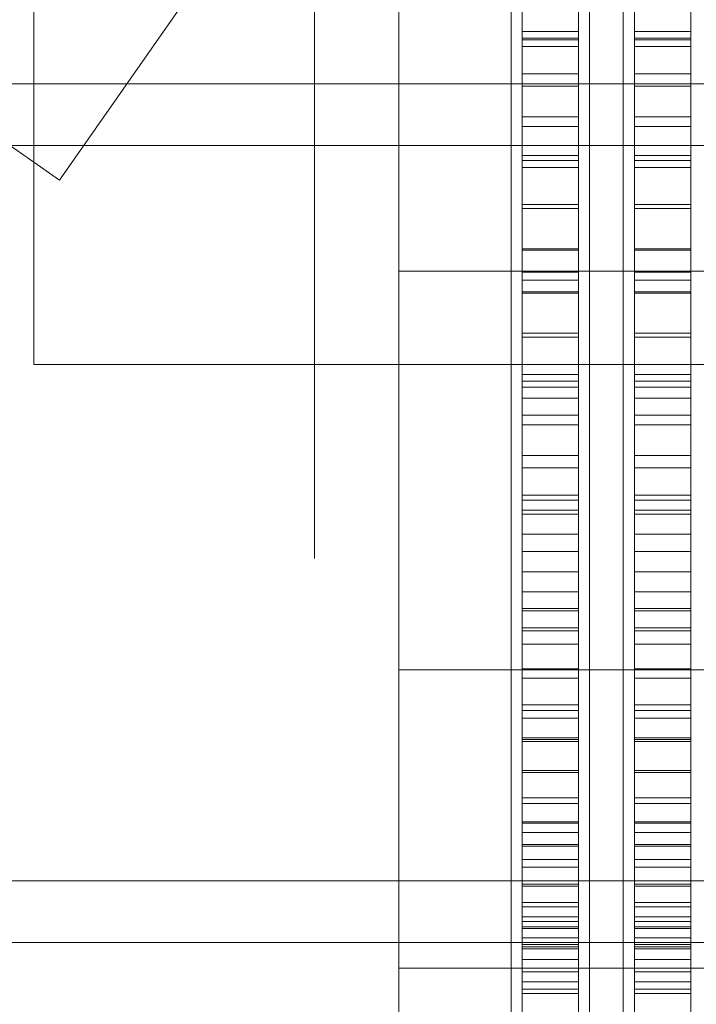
# Model space of a CAD drawing. Header units: millimetres. Extents: x -2233 to 65662, y -50530 to 6847.
# Tile 9 of 256: x -1728 to -1607, y -34514 to -34339. Entities that reach past the tile are written whole.
import ezdxf

# ---------------------------------------------------------------- set-up
doc = ezdxf.new("R2010")
doc.units = ezdxf.units.MM
for name, color, linetype, lineweight in [('COTAS_O', 1, 'Continuous', 0), ('frontal_briquetadora', 7, 'Continuous', 0), ('frontal_tolva', 7, 'Continuous', 0)]:
    doc.layers.add(name, color=color, linetype=linetype, lineweight=lineweight)
doc.dimstyles.new('R19_100', dxfattribs={"dimtxt": 250, "dimasz": 150, "dimexe": 150, "dimexo": 80, "dimgap": 100, "dimtad": 1, "dimtih": 1, "dimtoh": 1, "dimdsep": 46, "dimcen": 0.09, "dimadec": 0, "dimazin": 0, "dimtfac": 1, "dimtdec": 4, "dimtofl": 0, "dimtmove": 0, "dimatfit": 3, "dimfxl": 1, "dimtolj": 1, "dimtzin": 0, "dimarcsym": 0})

# ---------------------------------------------------------------- blocks, each defined once
blk = doc.blocks.new('DIM_R32_38')
at = {"layer": 'COTAS_O'}
for p, q in [((-1725, -31700), (-1025, -31700)), ((-1025, -31700), (-1070, -31850)), ((-1025, -34400), (-1025, -31700)), ((-1025, -31700), (-980, -31850)), ((-1025, -34400), (-1070, -34250)), ((-1025, -34400), (-980, -34250)), ((-1725, -34400), (-1025, -34400))]:
    blk.add_line(p, q, dxfattribs=at)
blk.add_text('2700 O', height=250, rotation=90, dxfattribs=at).set_placement((-1125, -33050))
blk = doc.blocks.new('DIM_R32_39')
at = {"layer": 'COTAS_O'}
for p, q in [((-1725, -33700), (-1575, -33655)), ((1725, -33700), (1575, -33655)), ((-1725, -34400), (-1725, -33700)), ((-1725, -33700), (1725, -33700)), ((-1725, -33700), (-1575, -33745)), ((1725, -33700), (1575, -33745)), ((1725, -34400), (1725, -33700))]:
    blk.add_line(p, q, dxfattribs=at)
blk.add_text('3450 O', height=250, dxfattribs=at).set_placement((0, -33600))

msp = doc.modelspace()

# ---------------------------------------------------------------- linework, layer by layer
at = {"layer": 'frontal_briquetadora'}
for p, q in [((-1638, -34320.682), (-1638, -34342.212)), ((-1638, -34320.923), (-1638, -34341.896)), ((-1628, -34320.682), (-1628, -34342.212)), ((-1628, -34320.923), (-1628, -34341.896)), ((-1618, -34320.682), (-1618, -34342.212)), ((-1618, -34320.923), (-1618, -34341.896)), ((-1608, -34320.682), (-1608, -34342.212)), ((-1608, -34320.923), (-1608, -34341.896)), ((-1660, -34345.082), (-1660, -34326.995)), ((-1640, -34344.436), (-1640, -34326.286)), ((-1640, -34345.082), (-1640, -34326.995)), ((-1626, -34344.436), (-1626, -34326.286)), ((-1626, -34345.082), (-1626, -34326.995)), ((-1620, -34344.436), (-1620, -34326.286)), ((-1620, -34345.082), (-1620, -34326.995)), ((-1675, -34330), (-1675, -34349.294)), ((-1660, -34330), (-1660, -34349.721)), ((-1660, -34330), (-1660, -34349.862)), ((-1660, -34330), (-1660, -34349.294)), ((-1640, -34330), (-1640, -34349.862)), ((-1640, -34330), (-1640, -34349.621)), ((-1626, -34330), (-1626, -34349.862)), ((-1626, -34330), (-1626, -34349.621)), ((-1620, -34330), (-1620, -34349.862)), ((-1620, -34330), (-1620, -34349.621)), ((-1638, -34340.735), (-1638, -34333.368)), ((-1628, -34340.735), (-1628, -34333.368)), ((-1618, -34340.735), (-1618, -34333.368)), ((-1608, -34340.735), (-1608, -34333.368)), ((-1638, -34343.381), (-1638, -34336.471)), ((-1628, -34343.381), (-1628, -34336.471)), ((-1618, -34343.381), (-1618, -34336.471)), ((-1608, -34343.381), (-1608, -34336.471)), ((-1638, -34348.262), (-1638, -34340.735)), ((-1638, -34340.735), (-1628, -34340.735)), ((-1628, -34348.262), (-1628, -34340.735)), ((-1618, -34348.262), (-1618, -34340.735)), ((-1618, -34340.735), (-1608, -34340.735)), ((-1608, -34348.262), (-1608, -34340.735)), ((-1638, -34341.896), (-1638, -34362.811)), ((-1638, -34341.896), (-1628, -34341.896)), ((-1638, -34342.212), (-1638, -34363.683)), ((-1638, -34342.212), (-1628, -34342.212)), ((-1628, -34341.896), (-1628, -34362.811)), ((-1628, -34342.212), (-1628, -34363.683)), ((-1618, -34341.896), (-1618, -34362.811)), ((-1618, -34341.896), (-1608, -34341.896)), ((-1618, -34342.212), (-1618, -34363.683)), ((-1618, -34342.212), (-1608, -34342.212)), ((-1608, -34341.896), (-1608, -34362.811)), ((-1608, -34342.212), (-1608, -34363.683)), ((-1640, -34363.649), (-1640, -34344.436)), ((-1638, -34350.441), (-1638, -34343.381)), ((-1638, -34343.381), (-1628, -34343.381)), ((-1628, -34350.441), (-1628, -34343.381)), ((-1626, -34363.649), (-1626, -34344.436)), ((-1620, -34363.649), (-1620, -34344.436)), ((-1618, -34350.441), (-1618, -34343.381)), ((-1618, -34343.381), (-1608, -34343.381)), ((-1608, -34350.441), (-1608, -34343.381)), ((-1660, -34364.025), (-1660, -34345.082)), ((-1640, -34364.025), (-1640, -34345.082)), ((-1626, -34364.025), (-1626, -34345.082)), ((-1620, -34364.025), (-1620, -34345.082)), ((-1638, -34355.92), (-1638, -34348.262)), ((-1638, -34348.262), (-1628, -34348.262)), ((-1628, -34355.92), (-1628, -34348.262)), ((-1618, -34355.92), (-1618, -34348.262)), ((-1618, -34348.262), (-1608, -34348.262)), ((-1608, -34355.92), (-1608, -34348.262)), ((-1675, -34349.294), (-1675, -34367.93)), ((-1660, -34349.294), (-1660, -34367.93)), ((-1660, -34349.721), (-1660, -34367.845)), ((-1660, -34349.862), (-1660, -34369.642)), ((-1640, -34349.621), (-1640, -34369.158)), ((-1640, -34349.862), (-1640, -34369.642)), ((-1626, -34349.621), (-1626, -34369.158)), ((-1626, -34349.862), (-1626, -34369.642)), ((-1620, -34349.621), (-1620, -34369.158)), ((-1620, -34349.862), (-1620, -34369.642)), ((-1638, -34357.624), (-1638, -34350.441)), ((-1638, -34350.441), (-1628, -34350.441)), ((-1628, -34357.624), (-1628, -34350.441)), ((-1618, -34357.624), (-1618, -34350.441)), ((-1618, -34350.441), (-1608, -34350.441)), ((-1608, -34357.624), (-1608, -34350.441)), ((-1660, -34359.632), (-1660, -34353.762)), ((-1638, -34363.681), (-1638, -34355.92)), ((-1638, -34355.92), (-1628, -34355.92)), ((-1628, -34363.681), (-1628, -34355.92)), ((-1618, -34363.681), (-1618, -34355.92)), ((-1618, -34355.92), (-1608, -34355.92)), ((-1608, -34363.681), (-1608, -34355.92)), ((-1638, -34364.904), (-1638, -34357.624)), ((-1638, -34357.624), (-1628, -34357.624)), ((-1628, -34364.904), (-1628, -34357.624)), ((-1618, -34364.904), (-1618, -34357.624)), ((-1618, -34357.624), (-1608, -34357.624)), ((-1608, -34364.904), (-1608, -34357.624)), ((-1660, -34370.21), (-1660, -34359.632)), ((-1660, -34365.418), (-1660, -34360.977)), ((-1660, -34383.4), (-1660, -34364.025)), ((-1640, -34383.4), (-1640, -34363.649)), ((-1640, -34383.4), (-1640, -34364.025)), ((-1638, -34362.811), (-1638, -34383.567)), ((-1638, -34362.811), (-1628, -34362.811)), ((-1638, -34371.516), (-1638, -34363.681)), ((-1638, -34363.683), (-1638, -34384.991)), ((-1638, -34363.683), (-1628, -34363.683)), ((-1628, -34362.811), (-1628, -34383.567)), ((-1628, -34371.516), (-1628, -34363.681)), ((-1628, -34363.683), (-1628, -34384.991)), ((-1626, -34383.4), (-1626, -34363.649)), ((-1626, -34383.4), (-1626, -34364.025)), ((-1620, -34383.4), (-1620, -34363.649)), ((-1620, -34383.4), (-1620, -34364.025)), ((-1618, -34362.811), (-1618, -34383.567)), ((-1618, -34362.811), (-1608, -34362.811)), ((-1618, -34371.516), (-1618, -34363.681)), ((-1618, -34363.683), (-1618, -34384.991)), ((-1618, -34363.683), (-1608, -34363.683)), ((-1608, -34362.811), (-1608, -34383.567)), ((-1608, -34371.516), (-1608, -34363.681)), ((-1608, -34363.683), (-1608, -34384.991)), ((-1660, -34373.421), (-1660, -34365.418)), ((-1638, -34372.253), (-1638, -34364.904)), ((-1638, -34364.904), (-1628, -34364.904)), ((-1628, -34372.253), (-1628, -34364.904)), ((-1618, -34372.253), (-1618, -34364.904)), ((-1618, -34364.904), (-1608, -34364.904)), ((-1608, -34372.253), (-1608, -34364.904)), ((-1675, -34367.93), (-1675, -34385.275)), ((-1660, -34367.845), (-1660, -34382.902)), ((-1660, -34367.93), (-1660, -34385.275)), ((-1640, -34369.158), (-1640, -34388.527)), ((-1626, -34369.158), (-1626, -34388.527)), ((-1620, -34369.158), (-1620, -34388.527)), ((-1660, -34369.642), (-1660, -34389.259)), ((-1660, -34383.4), (-1660, -34370.21)), ((-1640, -34369.642), (-1640, -34389.259)), ((-1626, -34369.642), (-1626, -34389.259)), ((-1620, -34369.642), (-1620, -34389.259)), ((-1638, -34379.396), (-1638, -34371.516)), ((-1638, -34371.516), (-1628, -34371.516)), ((-1638, -34379.644), (-1638, -34372.253)), ((-1638, -34372.253), (-1628, -34372.253)), ((-1628, -34379.396), (-1628, -34371.516)), ((-1628, -34379.644), (-1628, -34372.253)), ((-1618, -34379.396), (-1618, -34371.516)), ((-1618, -34371.516), (-1608, -34371.516)), ((-1618, -34379.644), (-1618, -34372.253)), ((-1618, -34372.253), (-1608, -34372.253)), ((-1608, -34379.396), (-1608, -34371.516)), ((-1608, -34379.644), (-1608, -34372.253)), ((-1660, -34383.4), (-1660, -34373.421)), ((-1638, -34387.29), (-1638, -34379.396)), ((-1638, -34379.396), (-1628, -34379.396)), ((-1638, -34387.049), (-1638, -34379.644)), ((-1638, -34379.644), (-1628, -34379.644)), ((-1628, -34387.29), (-1628, -34379.396)), ((-1628, -34387.049), (-1628, -34379.644)), ((-1618, -34387.29), (-1618, -34379.396)), ((-1618, -34379.396), (-1608, -34379.396)), ((-1618, -34387.049), (-1618, -34379.644)), ((-1618, -34379.644), (-1608, -34379.644)), ((-1608, -34387.29), (-1608, -34379.396)), ((-1608, -34387.049), (-1608, -34379.644)), ((-1660, -34382.902), (-1660, -34393.674)), ((-1660, -34383.4), (-1510, -34383.4)), ((-1660, -34383.4), (-1660, -34393.379)), ((-1660, -34383.4), (-1660, -34396.59)), ((-1640, -34383.4), (-1660, -34383.4)), ((-1660, -34383.4), (-1660, -34402.775)), ((-1640, -34383.4), (-1626, -34383.4)), ((-1640, -34383.4), (-1640, -34402.775)), ((-1640, -34383.4), (-1640, -34403.151)), ((-1638, -34383.567), (-1638, -34404.063)), ((-1638, -34383.567), (-1628, -34383.567)), ((-1628, -34383.567), (-1628, -34404.063)), ((-1620, -34383.4), (-1626, -34383.4)), ((-1626, -34383.4), (-1626, -34402.775)), ((-1626, -34383.4), (-1626, -34403.151)), ((-1620, -34383.4), (-1606, -34383.4)), ((-1620, -34383.4), (-1620, -34402.775)), ((-1620, -34383.4), (-1620, -34403.151)), ((-1618, -34383.567), (-1618, -34404.063)), ((-1618, -34383.567), (-1608, -34383.567)), ((-1608, -34383.567), (-1608, -34404.063)), ((-1675, -34385.275), (-1675, -34400.738)), ((-1660, -34385.275), (-1660, -34400.738)), ((-1638, -34384.991), (-1638, -34406.032)), ((-1638, -34384.991), (-1628, -34384.991)), ((-1628, -34384.991), (-1628, -34406.032)), ((-1618, -34384.991), (-1618, -34406.032)), ((-1618, -34384.991), (-1608, -34384.991)), ((-1608, -34384.991), (-1608, -34406.032)), ((-1638, -34394.44), (-1638, -34387.049)), ((-1638, -34387.049), (-1628, -34387.049)), ((-1628, -34394.44), (-1628, -34387.049)), ((-1618, -34394.44), (-1618, -34387.049)), ((-1618, -34387.049), (-1608, -34387.049)), ((-1608, -34394.44), (-1608, -34387.049)), ((-1640, -34388.527), (-1640, -34407.646)), ((-1638, -34395.17), (-1638, -34387.29)), ((-1638, -34387.29), (-1628, -34387.29)), ((-1628, -34395.17), (-1628, -34387.29)), ((-1626, -34388.527), (-1626, -34407.646)), ((-1620, -34388.527), (-1620, -34407.646)), ((-1618, -34395.17), (-1618, -34387.29)), ((-1618, -34387.29), (-1608, -34387.29)), ((-1608, -34395.17), (-1608, -34387.29)), ((-1660, -34389.259), (-1660, -34408.633)), ((-1640, -34389.259), (-1640, -34408.633)), ((-1626, -34389.259), (-1626, -34408.633)), ((-1620, -34389.259), (-1620, -34408.633)), ((-1660, -34393.379), (-1660, -34401.382)), ((-1660, -34393.674), (-1660, -34399.287)), ((-1638, -34401.79), (-1638, -34394.44)), ((-1638, -34394.44), (-1628, -34394.44)), ((-1638, -34403.006), (-1638, -34395.17)), ((-1638, -34395.17), (-1628, -34395.17)), ((-1628, -34401.79), (-1628, -34394.44)), ((-1628, -34403.006), (-1628, -34395.17)), ((-1618, -34401.79), (-1618, -34394.44)), ((-1618, -34394.44), (-1608, -34394.44)), ((-1618, -34403.006), (-1618, -34395.17)), ((-1618, -34395.17), (-1608, -34395.17)), ((-1608, -34401.79), (-1608, -34394.44)), ((-1608, -34403.006), (-1608, -34395.17)), ((-1660, -34396.59), (-1660, -34407.168)), ((-1675, -34400.738), (-1675, -34413.792)), ((-1660, -34400.738), (-1660, -34413.792)), ((-1660, -34401.382), (-1660, -34405.823)), ((-1660, -34402.775), (-1660, -34421.718)), ((-1640, -34402.775), (-1640, -34421.718)), ((-1638, -34409.071), (-1638, -34401.79)), ((-1638, -34401.79), (-1628, -34401.79)), ((-1628, -34409.071), (-1628, -34401.79)), ((-1626, -34402.775), (-1626, -34421.718)), ((-1620, -34402.775), (-1620, -34421.718)), ((-1618, -34409.071), (-1618, -34401.79)), ((-1618, -34401.79), (-1608, -34401.79)), ((-1608, -34409.071), (-1608, -34401.79)), ((-1640, -34403.151), (-1640, -34422.364)), ((-1638, -34410.768), (-1638, -34403.006)), ((-1638, -34403.006), (-1628, -34403.006)), ((-1638, -34404.063), (-1638, -34424.199)), ((-1638, -34404.063), (-1628, -34404.063)), ((-1628, -34410.768), (-1628, -34403.006)), ((-1628, -34404.063), (-1628, -34424.199)), ((-1626, -34403.151), (-1626, -34422.364)), ((-1620, -34403.151), (-1620, -34422.364)), ((-1618, -34410.768), (-1618, -34403.006)), ((-1618, -34403.006), (-1608, -34403.006)), ((-1618, -34404.063), (-1618, -34424.199)), ((-1618, -34404.063), (-1608, -34404.063)), ((-1608, -34410.768), (-1608, -34403.006)), ((-1608, -34404.063), (-1608, -34424.199)), ((-1638, -34406.032), (-1638, -34426.703)), ((-1638, -34406.032), (-1628, -34406.032)), ((-1628, -34406.032), (-1628, -34426.703)), ((-1618, -34406.032), (-1618, -34426.703)), ((-1618, -34406.032), (-1608, -34406.032)), ((-1608, -34406.032), (-1608, -34426.703)), ((-1660, -34407.168), (-1660, -34413.038)), ((-1640, -34407.646), (-1640, -34426.432)), ((-1626, -34407.646), (-1626, -34426.432)), ((-1620, -34407.646), (-1620, -34426.432)), ((-1660, -34408.633), (-1660, -34427.684)), ((-1640, -34408.633), (-1640, -34427.684)), ((-1638, -34416.256), (-1638, -34409.071)), ((-1638, -34409.071), (-1628, -34409.071)), ((-1628, -34416.256), (-1628, -34409.071)), ((-1626, -34408.633), (-1626, -34427.684)), ((-1620, -34408.633), (-1620, -34427.684)), ((-1618, -34416.256), (-1618, -34409.071)), ((-1618, -34409.071), (-1608, -34409.071)), ((-1608, -34416.256), (-1608, -34409.071)), ((-1638, -34418.428), (-1638, -34410.768)), ((-1638, -34410.768), (-1628, -34410.768)), ((-1628, -34418.428), (-1628, -34410.768)), ((-1618, -34418.428), (-1618, -34410.768)), ((-1618, -34410.768), (-1608, -34410.768)), ((-1608, -34418.428), (-1608, -34410.768)), ((-1675, -34413.792), (-1675, -34423.992)), ((-1660, -34413.792), (-1660, -34423.992)), ((-1638, -34423.318), (-1638, -34416.256)), ((-1638, -34416.256), (-1628, -34416.256)), ((-1628, -34423.318), (-1628, -34416.256)), ((-1618, -34423.318), (-1618, -34416.256)), ((-1618, -34416.256), (-1608, -34416.256)), ((-1608, -34423.318), (-1608, -34416.256)), ((-1638, -34425.957), (-1638, -34418.428)), ((-1638, -34418.428), (-1628, -34418.428)), ((-1628, -34425.957), (-1628, -34418.428)), ((-1618, -34425.957), (-1618, -34418.428)), ((-1618, -34418.428), (-1608, -34418.428)), ((-1608, -34425.957), (-1608, -34418.428)), ((-1660, -34421.718), (-1660, -34439.805)), ((-1640, -34421.718), (-1640, -34439.805)), ((-1626, -34421.718), (-1626, -34439.805)), ((-1620, -34421.718), (-1620, -34439.805)), ((-1640, -34422.364), (-1640, -34440.514)), ((-1638, -34430.23), (-1638, -34423.318)), ((-1638, -34423.318), (-1628, -34423.318)), ((-1628, -34430.23), (-1628, -34423.318)), ((-1626, -34422.364), (-1626, -34440.514)), ((-1620, -34422.364), (-1620, -34440.514)), ((-1618, -34430.23), (-1618, -34423.318)), ((-1618, -34423.318), (-1608, -34423.318)), ((-1608, -34430.23), (-1608, -34423.318)), ((-1675, -34423.992), (-1675, -34430.992)), ((-1660, -34423.992), (-1660, -34430.992)), ((-1638, -34424.199), (-1638, -34443.878)), ((-1638, -34424.199), (-1628, -34424.199)), ((-1628, -34424.199), (-1628, -34443.878)), ((-1618, -34424.199), (-1618, -34443.878)), ((-1618, -34424.199), (-1608, -34424.199)), ((-1608, -34424.199), (-1608, -34443.878)), ((-1640, -34426.432), (-1640, -34444.805)), ((-1638, -34433.326), (-1638, -34425.957)), ((-1638, -34425.957), (-1628, -34425.957)), ((-1638, -34426.703), (-1638, -34446.905)), ((-1638, -34426.703), (-1628, -34426.703)), ((-1628, -34433.326), (-1628, -34425.957)), ((-1628, -34426.703), (-1628, -34446.905)), ((-1626, -34426.432), (-1626, -34444.805)), ((-1620, -34426.432), (-1620, -34444.805)), ((-1618, -34433.326), (-1618, -34425.957)), ((-1618, -34425.957), (-1608, -34425.957)), ((-1618, -34426.703), (-1618, -34446.905)), ((-1618, -34426.703), (-1608, -34426.703)), ((-1608, -34433.326), (-1608, -34425.957)), ((-1608, -34426.703), (-1608, -34446.905)), ((-1660, -34427.684), (-1660, -34446.333)), ((-1640, -34427.684), (-1640, -34446.333)), ((-1626, -34427.684), (-1626, -34446.333)), ((-1620, -34427.684), (-1620, -34446.333)), ((-1638, -34436.967), (-1638, -34430.23)), ((-1638, -34430.23), (-1628, -34430.23)), ((-1628, -34436.967), (-1628, -34430.23)), ((-1618, -34436.967), (-1618, -34430.23)), ((-1618, -34430.23), (-1608, -34430.23)), ((-1608, -34436.967), (-1608, -34430.23)), ((-1675, -34430.992), (-1675, -34434.552)), ((-1660, -34430.992), (-1660, -34434.552)), ((-1660, -34436.432), (-1660, -34431.991)), ((-1638, -34440.509), (-1638, -34433.326)), ((-1638, -34433.326), (-1628, -34433.326)), ((-1628, -34440.509), (-1628, -34433.326)), ((-1618, -34440.509), (-1618, -34433.326)), ((-1618, -34433.326), (-1608, -34433.326)), ((-1608, -34440.509), (-1608, -34433.326)), ((-1660, -34444.435), (-1660, -34436.432)), ((-1638, -34443.503), (-1638, -34436.967)), ((-1638, -34436.967), (-1628, -34436.967)), ((-1628, -34443.503), (-1628, -34436.967)), ((-1618, -34443.503), (-1618, -34436.967)), ((-1618, -34436.967), (-1608, -34436.967)), ((-1608, -34443.503), (-1608, -34436.967)), ((-1660, -34443.861), (-1660, -34438.248)), ((-1660, -34439.805), (-1660, -34456.632)), ((-1640, -34439.805), (-1640, -34456.632)), ((-1640, -34440.514), (-1640, -34457.106)), ((-1638, -34447.477), (-1638, -34440.509)), ((-1638, -34440.509), (-1628, -34440.509)), ((-1628, -34447.477), (-1628, -34440.509)), ((-1626, -34439.805), (-1626, -34456.632)), ((-1626, -34440.514), (-1626, -34457.106)), ((-1620, -34439.805), (-1620, -34456.632)), ((-1620, -34440.514), (-1620, -34457.106)), ((-1618, -34447.477), (-1618, -34440.509)), ((-1618, -34440.509), (-1608, -34440.509)), ((-1608, -34447.477), (-1608, -34440.509)), ((-1660, -34454.633), (-1660, -34443.861)), ((-1660, -34454.414), (-1660, -34444.435)), ((-1640, -34444.805), (-1640, -34462.687)), ((-1638, -34449.815), (-1638, -34443.503)), ((-1638, -34443.503), (-1628, -34443.503)), ((-1638, -34443.878), (-1638, -34463.004)), ((-1638, -34443.878), (-1628, -34443.878)), ((-1628, -34449.815), (-1628, -34443.503)), ((-1628, -34443.878), (-1628, -34463.004)), ((-1626, -34444.805), (-1626, -34462.687)), ((-1620, -34444.805), (-1620, -34462.687)), ((-1618, -34449.815), (-1618, -34443.503)), ((-1618, -34443.503), (-1608, -34443.503)), ((-1618, -34443.878), (-1618, -34463.004)), ((-1618, -34443.878), (-1608, -34443.878)), ((-1608, -34449.815), (-1608, -34443.503)), ((-1608, -34443.878), (-1608, -34463.004)), ((-1660, -34446.333), (-1660, -34464.504)), ((-1640, -34446.333), (-1640, -34464.504)), ((-1626, -34446.333), (-1626, -34464.504)), ((-1620, -34446.333), (-1620, -34464.504)), ((-1638, -34446.905), (-1638, -34466.539)), ((-1638, -34446.905), (-1628, -34446.905)), ((-1638, -34454.206), (-1638, -34447.477)), ((-1638, -34447.477), (-1628, -34447.477)), ((-1628, -34446.905), (-1628, -34466.539)), ((-1628, -34454.206), (-1628, -34447.477)), ((-1618, -34446.905), (-1618, -34466.539)), ((-1618, -34446.905), (-1608, -34446.905)), ((-1618, -34454.206), (-1618, -34447.477)), ((-1618, -34447.477), (-1608, -34447.477)), ((-1608, -34446.905), (-1608, -34466.539)), ((-1608, -34454.206), (-1608, -34447.477)), ((-1638, -34455.877), (-1638, -34449.815)), ((-1638, -34449.815), (-1628, -34449.815)), ((-1628, -34455.877), (-1628, -34449.815)), ((-1618, -34455.877), (-1618, -34449.815)), ((-1618, -34449.815), (-1608, -34449.815)), ((-1608, -34455.877), (-1608, -34449.815)), ((-1660, -34454.414), (-1510, -34454.414)), ((-1660, -34454.414), (-1660, -34464.393)), ((-1660, -34469.69), (-1660, -34454.633)), ((-1638, -34460.669), (-1638, -34454.206)), ((-1638, -34454.206), (-1628, -34454.206)), ((-1628, -34460.669), (-1628, -34454.206)), ((-1618, -34460.669), (-1618, -34454.206)), ((-1618, -34454.206), (-1608, -34454.206)), ((-1608, -34460.669), (-1608, -34454.206)), ((-1660, -34456.632), (-1660, -34471.822)), ((-1640, -34456.632), (-1640, -34471.822)), ((-1640, -34457.106), (-1640, -34471.687)), ((-1638, -34461.668), (-1638, -34455.877)), ((-1638, -34455.877), (-1628, -34455.877)), ((-1628, -34461.668), (-1628, -34455.877)), ((-1626, -34456.632), (-1626, -34471.822)), ((-1626, -34457.106), (-1626, -34471.687)), ((-1620, -34456.632), (-1620, -34471.822)), ((-1620, -34457.106), (-1620, -34471.687)), ((-1618, -34461.668), (-1618, -34455.877)), ((-1618, -34455.877), (-1608, -34455.877)), ((-1608, -34461.668), (-1608, -34455.877)), ((-1638, -34466.843), (-1638, -34460.669)), ((-1638, -34460.669), (-1628, -34460.669)), ((-1628, -34466.843), (-1628, -34460.669)), ((-1618, -34466.843), (-1618, -34460.669)), ((-1618, -34460.669), (-1608, -34460.669)), ((-1608, -34466.843), (-1608, -34460.669)), ((-1638, -34467.166), (-1638, -34461.668)), ((-1638, -34461.668), (-1628, -34461.668)), ((-1628, -34467.166), (-1628, -34461.668)), ((-1618, -34467.166), (-1618, -34461.668)), ((-1618, -34461.668), (-1608, -34461.668)), ((-1608, -34467.166), (-1608, -34461.668)), ((-1640, -34462.687), (-1640, -34480)), ((-1638, -34463.004), (-1638, -34481.485)), ((-1638, -34463.004), (-1628, -34463.004)), ((-1628, -34463.004), (-1628, -34481.485)), ((-1626, -34462.687), (-1626, -34480)), ((-1620, -34462.687), (-1620, -34480)), ((-1618, -34463.004), (-1618, -34481.485)), ((-1618, -34463.004), (-1608, -34463.004)), ((-1608, -34463.004), (-1608, -34481.485)), ((-1660, -34464.393), (-1660, -34472.396)), ((-1660, -34464.504), (-1660, -34482.122)), ((-1640, -34464.504), (-1640, -34482.122)), ((-1626, -34464.504), (-1626, -34482.122)), ((-1620, -34464.504), (-1620, -34482.122)), ((-1638, -34466.539), (-1638, -34485.511)), ((-1638, -34466.539), (-1628, -34466.539)), ((-1638, -34472.704), (-1638, -34466.843)), ((-1638, -34466.843), (-1628, -34466.843)), ((-1638, -34472.35), (-1638, -34467.166)), ((-1638, -34467.166), (-1628, -34467.166)), ((-1628, -34466.539), (-1628, -34485.511)), ((-1628, -34472.704), (-1628, -34466.843)), ((-1628, -34472.35), (-1628, -34467.166)), ((-1618, -34466.539), (-1618, -34485.511)), ((-1618, -34466.539), (-1608, -34466.539)), ((-1618, -34472.704), (-1618, -34466.843)), ((-1618, -34466.843), (-1608, -34466.843)), ((-1618, -34472.35), (-1618, -34467.166)), ((-1618, -34467.166), (-1608, -34467.166)), ((-1608, -34466.539), (-1608, -34485.511)), ((-1608, -34472.704), (-1608, -34466.843)), ((-1608, -34472.35), (-1608, -34467.166)), ((-1660, -34487.814), (-1660, -34469.69)), ((-1660, -34471.822), (-1660, -34485.038)), ((-1660, -34472.396), (-1660, -34476.837)), ((-1640, -34471.687), (-1640, -34483.86)), ((-1640, -34471.822), (-1640, -34485.038)), ((-1638, -34477.201), (-1638, -34472.35)), ((-1638, -34472.35), (-1628, -34472.35)), ((-1638, -34478.231), (-1638, -34472.704)), ((-1638, -34472.704), (-1628, -34472.704)), ((-1628, -34477.201), (-1628, -34472.35)), ((-1628, -34478.231), (-1628, -34472.704)), ((-1626, -34471.687), (-1626, -34483.86)), ((-1626, -34471.822), (-1626, -34485.038)), ((-1620, -34471.687), (-1620, -34483.86)), ((-1620, -34471.822), (-1620, -34485.038)), ((-1618, -34477.201), (-1618, -34472.35)), ((-1618, -34472.35), (-1608, -34472.35)), ((-1618, -34478.231), (-1618, -34472.704)), ((-1618, -34472.704), (-1608, -34472.704)), ((-1608, -34477.201), (-1608, -34472.35)), ((-1608, -34478.231), (-1608, -34472.704)), ((-1638, -34481.701), (-1638, -34477.201)), ((-1638, -34477.201), (-1628, -34477.201)), ((-1638, -34483.403), (-1638, -34478.231)), ((-1638, -34478.231), (-1628, -34478.231)), ((-1628, -34481.701), (-1628, -34477.201)), ((-1628, -34483.403), (-1628, -34478.231)), ((-1618, -34481.701), (-1618, -34477.201)), ((-1618, -34477.201), (-1608, -34477.201)), ((-1618, -34483.403), (-1618, -34478.231)), ((-1618, -34478.231), (-1608, -34478.231)), ((-1608, -34481.701), (-1608, -34477.201)), ((-1608, -34483.403), (-1608, -34478.231)), ((-1640, -34480), (-1640, -34496.671)), ((-1626, -34480), (-1626, -34496.671)), ((-1620, -34480), (-1620, -34496.671)), ((-1638, -34481.485), (-1638, -34499.229)), ((-1638, -34481.485), (-1628, -34481.485)), ((-1638, -34485.833), (-1638, -34481.701)), ((-1638, -34481.701), (-1628, -34481.701)), ((-1628, -34481.485), (-1628, -34499.229)), ((-1628, -34485.833), (-1628, -34481.701)), ((-1618, -34481.485), (-1618, -34499.229)), ((-1618, -34481.485), (-1608, -34481.485)), ((-1618, -34485.833), (-1618, -34481.701)), ((-1618, -34481.701), (-1608, -34481.701)), ((-1608, -34481.485), (-1608, -34499.229)), ((-1608, -34485.833), (-1608, -34481.701)), ((-1660, -34482.122), (-1660, -34499.116)), ((-1640, -34482.122), (-1640, -34499.116)), ((-1638, -34488.2), (-1638, -34483.403)), ((-1638, -34483.403), (-1628, -34483.403)), ((-1628, -34488.2), (-1628, -34483.403)), ((-1626, -34482.122), (-1626, -34499.116)), ((-1620, -34482.122), (-1620, -34499.116)), ((-1618, -34488.2), (-1618, -34483.403)), ((-1618, -34483.403), (-1608, -34483.403)), ((-1608, -34488.2), (-1608, -34483.403)), ((-1660, -34485.038), (-1660, -34495.983)), ((-1640, -34483.86), (-1640, -34493.293)), ((-1640, -34485.038), (-1640, -34495.983)), ((-1626, -34483.86), (-1626, -34493.293)), ((-1626, -34485.038), (-1626, -34495.983)), ((-1620, -34483.86), (-1620, -34493.293)), ((-1620, -34485.038), (-1620, -34495.983)), ((-1638, -34485.511), (-1638, -34503.727)), ((-1638, -34485.511), (-1628, -34485.511)), ((-1638, -34489.581), (-1638, -34485.833)), ((-1638, -34485.833), (-1628, -34485.833)), ((-1628, -34485.511), (-1628, -34503.727)), ((-1628, -34489.581), (-1628, -34485.833)), ((-1618, -34485.511), (-1618, -34503.727)), ((-1618, -34485.511), (-1608, -34485.511)), ((-1618, -34489.581), (-1618, -34485.833)), ((-1618, -34485.833), (-1608, -34485.833)), ((-1608, -34485.511), (-1608, -34503.727)), ((-1608, -34489.581), (-1608, -34485.833)), ((-1660, -34507.535), (-1660, -34487.814)), ((-1638, -34492.605), (-1638, -34488.2)), ((-1638, -34488.2), (-1628, -34488.2)), ((-1628, -34492.605), (-1628, -34488.2)), ((-1618, -34492.605), (-1618, -34488.2)), ((-1618, -34488.2), (-1608, -34488.2)), ((-1608, -34492.605), (-1608, -34488.2)), ((-1638, -34492.931), (-1638, -34489.581)), ((-1638, -34489.581), (-1628, -34489.581)), ((-1628, -34492.931), (-1628, -34489.581)), ((-1618, -34492.931), (-1618, -34489.581)), ((-1618, -34489.581), (-1608, -34489.581)), ((-1608, -34492.931), (-1608, -34489.581)), ((-1640, -34493.293), (-1640, -34499.728)), ((-1638, -34496.601), (-1638, -34492.605)), ((-1638, -34492.605), (-1628, -34492.605)), ((-1638, -34495.871), (-1638, -34492.931)), ((-1638, -34492.931), (-1628, -34492.931)), ((-1628, -34496.601), (-1628, -34492.605)), ((-1628, -34495.871), (-1628, -34492.931)), ((-1626, -34493.293), (-1626, -34499.728)), ((-1620, -34493.293), (-1620, -34499.728)), ((-1618, -34496.601), (-1618, -34492.605)), ((-1618, -34492.605), (-1608, -34492.605)), ((-1618, -34495.871), (-1618, -34492.931)), ((-1618, -34492.931), (-1608, -34492.931)), ((-1608, -34496.601), (-1608, -34492.605)), ((-1608, -34495.871), (-1608, -34492.931)), ((-1660, -34495.983), (-1660, -34504.414)), ((-1640, -34495.983), (-1640, -34504.414)), ((-1640, -34496.671), (-1640, -34512.628)), ((-1638, -34498.39), (-1638, -34495.871)), ((-1638, -34495.871), (-1628, -34495.871)), ((-1638, -34500.173), (-1638, -34496.601)), ((-1638, -34496.601), (-1628, -34496.601)), ((-1628, -34498.39), (-1628, -34495.871)), ((-1628, -34500.173), (-1628, -34496.601)), ((-1626, -34495.983), (-1626, -34504.414)), ((-1626, -34496.671), (-1626, -34512.628)), ((-1620, -34495.983), (-1620, -34504.414)), ((-1620, -34496.671), (-1620, -34512.628)), ((-1618, -34498.39), (-1618, -34495.871)), ((-1618, -34495.871), (-1608, -34495.871)), ((-1618, -34500.173), (-1618, -34496.601)), ((-1618, -34496.601), (-1608, -34496.601)), ((-1608, -34498.39), (-1608, -34495.871)), ((-1608, -34500.173), (-1608, -34496.601)), ((-1660, -34499.116), (-1660, -34515.414)), ((-1640, -34499.116), (-1640, -34515.414)), ((-1638, -34500.479), (-1638, -34498.39)), ((-1638, -34498.39), (-1628, -34498.39)), ((-1638, -34499.229), (-1638, -34516.153)), ((-1638, -34499.229), (-1628, -34499.229)), ((-1628, -34500.479), (-1628, -34498.39)), ((-1628, -34499.229), (-1628, -34516.153)), ((-1626, -34499.116), (-1626, -34515.414)), ((-1620, -34499.116), (-1620, -34515.414)), ((-1618, -34500.479), (-1618, -34498.39)), ((-1618, -34498.39), (-1608, -34498.39)), ((-1618, -34499.229), (-1618, -34516.153)), ((-1618, -34499.229), (-1608, -34499.229)), ((-1608, -34500.479), (-1608, -34498.39)), ((-1608, -34499.229), (-1608, -34516.153)), ((-1640, -34499.728), (-1640, -34502.99)), ((-1638, -34503.307), (-1638, -34500.173)), ((-1638, -34500.173), (-1628, -34500.173)), ((-1638, -34502.128), (-1638, -34500.479)), ((-1638, -34500.479), (-1628, -34500.479)), ((-1628, -34503.307), (-1628, -34500.173)), ((-1628, -34502.128), (-1628, -34500.479)), ((-1626, -34499.728), (-1626, -34502.99)), ((-1620, -34499.728), (-1620, -34502.99)), ((-1618, -34503.307), (-1618, -34500.173)), ((-1618, -34500.173), (-1608, -34500.173)), ((-1618, -34502.128), (-1618, -34500.479)), ((-1618, -34500.479), (-1608, -34500.479)), ((-1608, -34503.307), (-1608, -34500.173)), ((-1608, -34502.128), (-1608, -34500.479)), ((-1638, -34503.333), (-1638, -34502.128)), ((-1638, -34502.128), (-1628, -34502.128)), ((-1628, -34503.333), (-1628, -34502.128)), ((-1618, -34503.333), (-1618, -34502.128)), ((-1618, -34502.128), (-1608, -34502.128)), ((-1608, -34503.333), (-1608, -34502.128)), ((-1660, -34504.414), (-1660, -34510.141)), ((-1640, -34504.414), (-1640, -34510.141)), ((-1638, -34505.993), (-1638, -34503.307)), ((-1638, -34503.307), (-1628, -34503.307)), ((-1638, -34504.089), (-1638, -34503.333)), ((-1638, -34503.333), (-1628, -34503.333)), ((-1638, -34503.727), (-1638, -34521.1)), ((-1638, -34503.727), (-1628, -34503.727)), ((-1638, -34630.227), (-1638, -34504.089)), ((-1638, -34504.089), (-1628, -34504.089)), ((-1628, -34505.993), (-1628, -34503.307)), ((-1628, -34504.089), (-1628, -34503.333)), ((-1628, -34503.727), (-1628, -34521.1)), ((-1628, -34630.227), (-1628, -34504.089)), ((-1626, -34504.414), (-1626, -34510.141)), ((-1620, -34504.414), (-1620, -34510.141)), ((-1618, -34505.993), (-1618, -34503.307)), ((-1618, -34503.307), (-1608, -34503.307)), ((-1618, -34504.089), (-1618, -34503.333)), ((-1618, -34503.333), (-1608, -34503.333)), ((-1618, -34503.727), (-1618, -34521.1)), ((-1618, -34503.727), (-1608, -34503.727)), ((-1618, -34630.227), (-1618, -34504.089)), ((-1618, -34504.089), (-1608, -34504.089)), ((-1608, -34505.993), (-1608, -34503.307)), ((-1608, -34504.089), (-1608, -34503.333)), ((-1608, -34503.727), (-1608, -34521.1)), ((-1608, -34630.227), (-1608, -34504.089)), ((-1638, -34508.219), (-1638, -34505.993)), ((-1638, -34505.993), (-1628, -34505.993)), ((-1628, -34508.219), (-1628, -34505.993)), ((-1618, -34508.219), (-1618, -34505.993)), ((-1618, -34505.993), (-1608, -34505.993)), ((-1608, -34508.219), (-1608, -34505.993)), ((-1660, -34507.535), (-1510, -34507.535)), ((-1660, -34507.535), (-1660, -34527.256)), ((-1638, -34509.978), (-1638, -34508.219)), ((-1638, -34508.219), (-1628, -34508.219)), ((-1628, -34509.978), (-1628, -34508.219)), ((-1618, -34509.978), (-1618, -34508.219)), ((-1618, -34508.219), (-1608, -34508.219)), ((-1608, -34509.978), (-1608, -34508.219)), ((-1660, -34510.141), (-1660, -34513.036)), ((-1640, -34510.141), (-1640, -34513.036)), ((-1638, -34511.263), (-1638, -34509.978)), ((-1638, -34509.978), (-1628, -34509.978)), ((-1638, -34512.069), (-1638, -34511.263)), ((-1638, -34511.263), (-1628, -34511.263)), ((-1628, -34511.263), (-1628, -34509.978)), ((-1628, -34512.069), (-1628, -34511.263)), ((-1626, -34510.141), (-1626, -34513.036)), ((-1620, -34510.141), (-1620, -34513.036)), ((-1618, -34511.263), (-1618, -34509.978)), ((-1618, -34509.978), (-1608, -34509.978)), ((-1618, -34512.069), (-1618, -34511.263)), ((-1618, -34511.263), (-1608, -34511.263)), ((-1608, -34511.263), (-1608, -34509.978)), ((-1608, -34512.069), (-1608, -34511.263)), ((-1640, -34512.628), (-1640, -34527.804)), ((-1638, -34638.207), (-1638, -34512.069)), ((-1638, -34512.069), (-1628, -34512.069)), ((-1628, -34638.207), (-1628, -34512.069)), ((-1626, -34512.628), (-1626, -34527.804)), ((-1620, -34512.628), (-1620, -34527.804)), ((-1618, -34638.207), (-1618, -34512.069)), ((-1618, -34512.069), (-1608, -34512.069)), ((-1608, -34638.207), (-1608, -34512.069))]:
    msp.add_line(p, q, dxfattribs=at)
at = {"layer": 'frontal_tolva'}
for p, q in [((-1720.416, -34367.194), (-673.416, -32870.194)), ((-1769.584, -34332.806), (-1720.416, -34367.194)), ((-1821.5, -34350), (1821.5, -34350)), ((-1821.5, -34361), (1821.5, -34361)), ((-1821.5, -34492), (1821.5, -34492)), ((-1821.5, -34503), (1821.5, -34503))]:
    msp.add_line(p, q, dxfattribs=at)

# ---------------------------------------------------------------- dimensions: what is measured, and where the dimension line sits
at = {"layer": 'COTAS_O'}
for p2, distance, picture, middle in [((-1725, -31700), -700, 'DIM_R32_38', (-1025, -33050)), ((1725, -34400), 700, 'DIM_R32_39', (0, -33700))]:
    dim = msp.add_aligned_dim(p1=(-1725, -34400), p2=p2, distance=distance, text='<> O', dimstyle='R19_100', dxfattribs=at)
    dim.commit()
    dim.dimension.update_dxf_attribs({"geometry": picture, "text_midpoint": middle})

doc.saveas('drawing.dxf')
